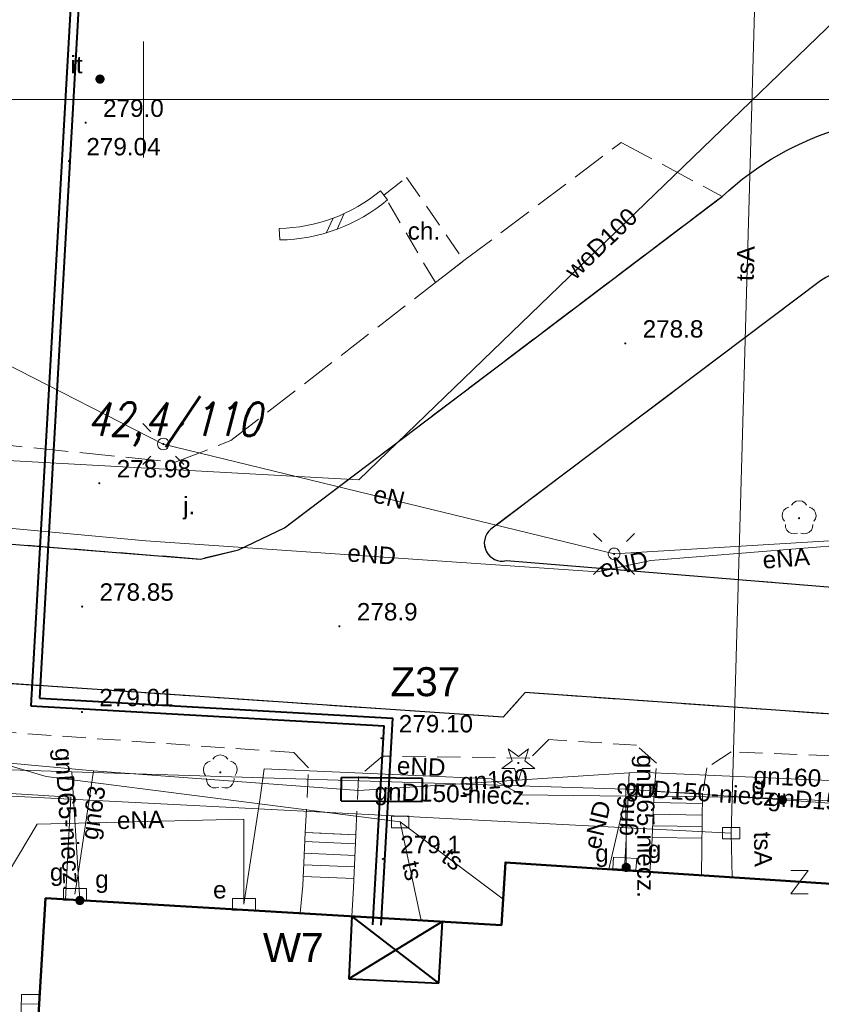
# Model space of a CAD drawing. Extents: x 0 to 6568752, y 0 to 5584302.
# Tile 26 of 57: x 6568545 to 6568579, y 5583961 to 5584003. Entities that reach past the tile are written whole.
import ezdxf
from ezdxf.enums import TextEntityAlignment as Align

# ---------------------------------------------------------------- set-up
doc = ezdxf.new("R2010")
doc.units = 0
doc.header["$PDSIZE"] = 0.75
for name, pattern in [('GAK', [3.5, 2, -0.7, 0.1, -0.7]), ('PRZER2-1', [1.5, 1, -0.5]), ('PRZER3-1', [2, 1.5, -0.5])]:
    doc.linetypes.add(name, pattern=pattern)
doc.layers.get('0').update_dxf_attribs({"linetype": 'CONTINUOUS'})
doc.layers.get('Defpoints').update_dxf_attribs({"linetype": 'CONTINUOUS'})
for name, color, linetype, lineweight in [('alarm', 51, 'CONTINUOUS', 50), ('EGBS', 7, 'CONTINUOUS', 18), ('EGBU', 7, 'CONTINUOUS', 50), ('GEPPHC', 7, 'CONTINUOUS', 18), ('OTDN', 7, 'CONTINUOUS', 18), ('OTKC', 7, 'CONTINUOUS', 18), ('OTKC_O', 7, 'CONTINUOUS', 18), ('OTKJ', 7, 'CONTINUOUS', 18), ('OTKJ_O', 7, 'CONTINUOUS', 18), ('OTKK', 7, 'CONTINUOUS', 25), ('OTRN', 7, 'CONTINUOUS', 13), ('OTRN_O', 7, 'CONTINUOUS', 13), ('OTRS', 7, 'CONTINUOUS', 13), ('OTRS_O', 7, 'CONTINUOUS', 13), ('OTZI', 7, 'CONTINUOUS', 18), ('OTZI_O', 7, 'CONTINUOUS', 18), ('ramka sekcji', 7, 'CONTINUOUS', 18), ('siec', 7, 'GAK', 70), ('SUEO', 7, 'CONTINUOUS', 18), ('SUPK', 7, 'CONTINUOUS', 18)]:
    doc.layers.add(name, color=color, linetype=linetype, lineweight=lineweight)
for name, color, linetype, lineweight, true_color in [('OTZG', 7, 'CONTINUOUS', 18, 0x008000), ('OTZL', 7, 'CONTINUOUS', 18, 0x008000), ('SUEP', 1, 'CONTINUOUS', 18, 0xff0000), ('SUEP_O', 1, 'CONTINUOUS', 18, 0xff0000), ('SUES', 1, 'CONTINUOUS', 18, 0xff0000), ('SUES_O', 1, 'CONTINUOUS', 18, 0xff0000), ('SUGP', 7, 'CONTINUOUS', 18, 0xbfbf00), ('SUGP_O', 7, 'CONTINUOUS', 18, 0xbfbf00), ('SUGS', 7, 'CONTINUOUS', 18, 0xbfbf00), ('SUGS_O', 7, 'CONTINUOUS', 18, 0xbfbf00), ('SUGU', 7, 'CONTINUOUS', 18, 0xbfbf00), ('SUGU_O', 7, 'CONTINUOUS', 18, 0xbfbf00), ('SUGW', 7, 'CONTINUOUS', 18, 0xbfbf00), ('SUGW_O', 7, 'CONTINUOUS', 18, 0xbfbf00), ('SUTP', 7, 'CONTINUOUS', 18, 0xff9100), ('SUTP_O', 7, 'CONTINUOUS', 18, 0xff9100), ('SUWP', 5, 'CONTINUOUS', 18, 0x0000ff), ('SUWP_O', 5, 'CONTINUOUS', 18, 0x0000ff)]:
    doc.layers.add(name, color=color, linetype=linetype, lineweight=lineweight, true_color=true_color)
doc.styles.add('Arial', font='arial.ttf')
doc.styles.add('GEO-INFO', font='arial.ttf')
doc.styles.add('UZBROJENIE', font='SIMPLEX.shx', dxfattribs={"width": 0.8, "oblique": 15.00003, "height": 0.9})
doc.dimstyles.get("Standard").update_dxf_attribs({"dimtxt": 0.18, "dimasz": 0.18, "dimexe": 0.18, "dimexo": 0.0625, "dimgap": 0.09, "dimtad": 0, "dimtih": 1, "dimtoh": 1, "dimdec": 4, "dimzin": 0, "dimdsep": 46, "dimtxsty": 'Standard', "dimcen": 0.09, "dimadec": 0, "dimazin": 0, "dimtfac": 1, "dimtdec": 4, "dimtofl": 0, "dimtmove": 0, "dimatfit": 3, "dimfxl": 0, "dimtolj": 1, "dimtzin": 0, "dimarcsym": 0})

# ---------------------------------------------------------------- blocks, each defined once
blk = doc.blocks.new('D_GSPRDL1')
blk.add_hatch(color=0).paths.add_polyline_path([(0, -0.045), (0.013906, -0.042798), (0.02645, -0.036406), (0.036406, -0.02645), (0.042798, -0.013906), (0.045, 0), (0.042798, 0.013906), (0.036406, 0.02645), (0.02645, 0.036406), (0.013906, 0.042798), (0, 0.045), (-0.013906, 0.042798), (-0.02645, 0.036406), (-0.036406, 0.02645), (-0.042798, 0.013906), (-0.045, 0), (-0.042798, -0.013906), (-0.036406, -0.02645), (-0.02645, -0.036406), (-0.013906, -0.042798)])
at = {"color": 0}
for points in [[(-0.635969, -0.134326), (-0.70458, -0.024001), (-0.731429, 0.103115), (-0.713292, 0.231763), (-0.652348, 0.346501), (-0.55591, 0.433559), (-0.435555, 0.482485)], [(-0.324277, 0.563333), (-0.240553, 0.662679), (-0.127956, 0.727494), (0, 0.75), (0.127956, 0.727494), (0.240553, 0.662679), (0.324277, 0.563333)], [(0.435555, 0.482485), (0.55591, 0.433559), (0.652348, 0.346501), (0.713292, 0.231763), (0.731429, 0.103115), (0.70458, -0.024001), (0.635969, -0.134326)], [(-0.068773, -0.646351), (-0.194901, -0.677512), (-0.324092, -0.663766), (-0.440839, -0.606763), (-0.531129, -0.513345), (-0.584125, -0.394725), (-0.593465, -0.265141)], [(0.593465, -0.265141), (0.584125, -0.394725), (0.531129, -0.513345), (0.440839, -0.606763), (0.324092, -0.663766), (0.194901, -0.677512), (0.068773, -0.646351)]]:
    blk.add_lwpolyline(points, dxfattribs=at)
blk = doc.blocks.new('D_GSPRDI1')
blk.add_hatch(color=0).paths.add_polyline_path([(0, -0.045), (0.013906, -0.042798), (0.02645, -0.036406), (0.036406, -0.02645), (0.042798, -0.013906), (0.045, 0), (0.042798, 0.013906), (0.036406, 0.02645), (0.02645, 0.036406), (0.013906, 0.042798), (0, 0.045), (-0.013906, 0.042798), (-0.02645, 0.036406), (-0.036406, 0.02645), (-0.042798, 0.013906), (-0.045, 0), (-0.042798, -0.013906), (-0.036406, -0.02645), (-0.02645, -0.036406), (-0.013906, -0.042798)])
at = {"color": 0}
blk.add_lwpolyline([(0.272471, 0.088531), (0.713338, -0.231778), (0.168396, -0.231778), (0, -0.750048), (-0.168396, -0.231778), (-0.713338, -0.231778), (-0.272471, 0.088531), (-0.440867, 0.606801), (0, 0.286493), (0.440867, 0.606801)], close=True, dxfattribs=at)
blk = doc.blocks.new('D_GSPWPN1')
blk.add_hatch(color=0).paths.add_polyline_path([(-0.045, 0), (-0.043467, -0.011647), (-0.038971, -0.0225), (-0.03182, -0.03182), (-0.0225, -0.038971), (-0.011647, -0.043467), (0, -0.045), (0.011647, -0.043467), (0.0225, -0.038971), (0.03182, -0.03182), (0.038971, -0.0225), (0.043467, -0.011647), (0.045, 0), (0.043467, 0.011647), (0.038971, 0.0225), (0.03182, 0.03182), (0.0225, 0.038971), (0.011647, 0.043467), (0, 0.045), (-0.011647, 0.043467), (-0.0225, 0.038971), (-0.03182, 0.03182), (-0.038971, 0.0225), (-0.043467, 0.011647)])
blk = doc.blocks.new('D_GSPWPS1')
blk.add_hatch(color=0).paths.add_polyline_path([(-0.045, 0), (-0.043467, -0.011647), (-0.038971, -0.0225), (-0.03182, -0.03182), (-0.0225, -0.038971), (-0.011647, -0.043467), (0, -0.045), (0.011647, -0.043467), (0.0225, -0.038971), (0.03182, -0.03182), (0.038971, -0.0225), (0.043467, -0.011647), (0.045, 0), (0.043467, 0.011647), (0.038971, 0.0225), (0.03182, 0.03182), (0.0225, 0.038971), (0.011647, 0.043467), (0, 0.045), (-0.011647, 0.043467), (-0.0225, 0.038971), (-0.03182, 0.03182), (-0.038971, 0.0225), (-0.043467, 0.011647)])
blk = doc.blocks.new('D_GSPTZI1')
blk.add_hatch(color=0).paths.add_polyline_path([(-0.2, 0), (-0.193185, -0.051764), (-0.173205, -0.1), (-0.141421, -0.141421), (-0.1, -0.173205), (-0.051764, -0.193185), (0, -0.2), (0.051764, -0.193185), (0.1, -0.173205), (0.141421, -0.141421), (0.173205, -0.1), (0.193185, -0.051764), (0.2, 0), (0.193185, 0.051764), (0.173205, 0.1), (0.141421, 0.141421), (0.1, 0.173205), (0.051764, 0.193185), (0, 0.2), (-0.051764, 0.193185), (-0.1, 0.173205), (-0.141421, 0.141421), (-0.173205, 0.1), (-0.193185, 0.051764)])
blk = doc.blocks.new('D_GUPIKP1_3')
at = {"color": 0}
blk.add_lwpolyline([(0.375, -0.25), (-0.375, -0.25), (-0.375, 0.25), (0.375, 0.25)], close=True, dxfattribs=at)
blk = doc.blocks.new('D_GUPESE1')
at = {"color": 0}
blk.add_lwpolyline([(-0.5, -0.25), (-0.5, 0.25), (0.5, 0.25), (0.5, -0.25)], close=True, dxfattribs=at)
blk = doc.blocks.new('D_GUPGSG1')
at = {"color": 0}
blk.add_lwpolyline([(-0.5, -0.25), (-0.5, 0.25), (0.5, 0.25), (0.5, -0.25)], close=True, dxfattribs=at)
blk = doc.blocks.new('D_GUPGZA1')
blk.add_hatch(color=0).paths.add_polyline_path([(-0.2, 0), (-0.193185, -0.051764), (-0.173205, -0.1), (-0.141421, -0.141421), (-0.1, -0.173205), (-0.051764, -0.193185), (0, -0.2), (0.051764, -0.193185), (0.1, -0.173205), (0.141421, -0.141421), (0.173205, -0.1), (0.193185, -0.051764), (0.2, 0), (0.193185, 0.051764), (0.173205, 0.1), (0.141421, 0.141421), (0.1, 0.173205), (0.051764, 0.193185), (0, 0.2), (-0.051764, 0.193185), (-0.1, 0.173205), (-0.141421, 0.141421), (-0.173205, 0.1), (-0.193185, 0.051764)])
blk = doc.blocks.new('D_GUPGUT1')
blk.add_hatch(color=0).paths.add_polyline_path([(-0.2, 0), (-0.193185, -0.051764), (-0.173205, -0.1), (-0.141421, -0.141421), (-0.1, -0.173205), (-0.051764, -0.193185), (0, -0.2), (0.051764, -0.193185), (0.1, -0.173205), (0.141421, -0.141421), (0.173205, -0.1), (0.193185, -0.051764), (0.2, 0), (0.193185, 0.051764), (0.173205, 0.1), (0.141421, 0.141421), (0.1, 0.173205), (0.051764, 0.193185), (0, 0.2), (-0.051764, 0.193185), (-0.1, 0.173205), (-0.141421, 0.141421), (-0.173205, 0.1), (-0.193185, 0.051764)])
blk = doc.blocks.new('D_GEPPHC1')
at = {"color": 0}
blk.add_lwpolyline([(-0.375, 0.5), (0.375, 0.5), (-0.375, -0.5), (0.375, -0.5)], dxfattribs=at)
blk = doc.blocks.new('D_ODTN_1')
at = {"color": 0}
for points in [[(-0.5, -0.25), (0, 0.25)], [(0, -0.25), (0.5, 0.25)]]:
    blk.add_lwpolyline(points, dxfattribs=at)
blk = doc.blocks.new('D_GSLDSO2')
at = {"color": 0}
blk.add_lwpolyline([(0, 0.25), (0, -0.25)], dxfattribs=at)
blk = doc.blocks.new('D_GUPELA2')
blk.add_hatch(color=0).paths.add_polyline_path([(-0.001087, 0.044987), (0.011881, 0.043403), (0.021281, 0.03965), (0.030065, 0.033482), (0.038133, 0.023893), (0.043117, 0.012881), (0.044986, 0.001113), (0.044323, -0.007777), (0.040557, -0.019497), (0.033417, -0.030138), (0.024849, -0.037517), (0.013788, -0.042836), (0.002013, -0.044955), (-0.00982, -0.043916), (-0.020466, -0.040077), (-0.029541, -0.033946), (-0.036867, -0.025804), (-0.04187, -0.01649), (-0.04461, -0.005909), (-0.044532, 0.006476), (-0.041285, 0.017903), (-0.034764, 0.028574), (-0.024479, 0.03776), (-0.013449, 0.042943)])
at = {"color": 0}
for points in [[(-0.883883, 0.883883), (-0.53033, 0.53033)], [(0.883883, 0.883883), (0.53033, 0.53033)], [(-0.883883, -0.883883), (-0.53033, -0.53033)], [(0.883883, -0.883883), (0.53033, -0.53033)]]:
    blk.add_lwpolyline(points, dxfattribs=at)
blk = doc.blocks.new('D_GUPELA1')
at = {"color": 0}
blk.add_lwpolyline([(0, 0.25), (0.064705, 0.241481), (0.125, 0.216506), (0.176777, 0.176777), (0.216506, 0.125), (0.241481, 0.064705), (0.25, 0), (0.241481, -0.064705), (0.216506, -0.125), (0.176777, -0.176777), (0.125, -0.216506), (0.064705, -0.241481), (0, -0.25), (-0.064705, -0.241481), (-0.125, -0.216506), (-0.176777, -0.176777), (-0.216506, -0.125), (-0.241481, -0.064705), (-0.25, 0), (-0.241481, 0.064705), (-0.216506, 0.125), (-0.176777, 0.176777), (-0.125, 0.216506), (-0.064705, 0.241481)], close=True, dxfattribs=at)
blk = doc.blocks.new('*D45')
at = {"layer": 'Defpoints', "color": 0, "lineweight": 40}
for p in [(6568647.5, 5584150), (6568650, 5584150), (0, 0)]:
    blk.add_point(p, dxfattribs=at)
at = {"layer": 'ramka sekcji', "color": 0, "lineweight": -2}
blk.add_line((6568649.938, 5584150), (6568647.5, 5584150), dxfattribs=at)
at = {"layer": 'ramka sekcji', "color": 0, "insert": (6568644.106, 5584150), "char_height": 0.75, "attachment_point": 5, "style": 'GEO-INFO'}
blk.add_mtext('\\A1;5584150.0000', dxfattribs=at)
blk = doc.blocks.new('*D46')
at = {"layer": 'Defpoints', "color": 0, "lineweight": 40}
for p in [(6568650, 5584152.5), (6568650, 5584150), (0, 0)]:
    blk.add_point(p, dxfattribs=at)
at = {"layer": 'ramka sekcji', "color": 0, "lineweight": -2}
blk.add_line((6568650, 5584150.062), (6568650, 5584152.5), dxfattribs=at)
at = {"layer": 'ramka sekcji', "color": 0, "insert": (6568650, 5584155.896), "char_height": 0.75, "attachment_point": 5, "rotation": 90, "style": 'GEO-INFO'}
blk.add_mtext('\\A1;6568650.0000', dxfattribs=at)

msp = doc.modelspace()

# ---------------------------------------------------------------- linework, layer by layer
at = {"layer": 'EGBS', "color": 0, "linetype": 'Continuous', "lineweight": 18, "elevation": 10.18}
for points in [[(6568572.03, 5583970.15), (6568574.12, 5583970.06), (6568574.08, 5583967.71), (6568574.06863, 5583966.53706), (6568571.83905, 5583966.68281), (6568571.92, 5583967.84)], [(6568559.16, 5583968.28), (6568556.97, 5583968.39), (6568556.87, 5583966.09), (6568556.75822, 5583964.90199), (6568558.97909, 5583964.77102), (6568559.06, 5583965.99)], [(6568545.51892, 5583961.38866), (6568544.74, 5583961.39), (6568544.71, 5583960.1), (6568545.43808, 5583960.04889)]]:
    msp.add_lwpolyline(points, close=True, dxfattribs=at)
for points in [[(6568574.11276, 5583969.63489), (6568572.00718, 5583969.67073)], [(6568574.10425, 5583969.13496), (6568571.98338, 5583969.17106)], [(6568574.09575, 5583968.63504), (6568571.95959, 5583968.6714)], [(6568574.08724, 5583968.13511), (6568571.9358, 5583968.17173)], [(6568556.95258, 5583967.98929), (6568559.14315, 5583967.89405)], [(6568556.93086, 5583967.48976), (6568559.12133, 5583967.39453)], [(6568556.90914, 5583966.99024), (6568559.09952, 5583966.895)], [(6568556.88742, 5583966.49071), (6568559.07771, 5583966.39548)], [(6568544.73081, 5583960.99493), (6568545.49409, 5583960.97718)]]:
    msp.add_lwpolyline(points, dxfattribs=at)
at = {"layer": 'EGBU', "color": 0, "linetype": 'Continuous', "lineweight": 50, "elevation": 10.18}
msp.add_lwpolyline([(6568545.09, 5583954.28), (6568545.77, 5583965.55), (6568565.44, 5583964.39), (6568565.61, 5583967.09), (6568582.7404, 5583965.97019), (6568581.98601, 5583954.66959), (6568564.8, 5583955.73), (6568564.58, 5583952.93)], close=True, dxfattribs=at)
at = {"layer": 'OTDN', "color": 0, "linetype": 'Continuous', "lineweight": 18, "elevation": 10.18}
for points in [[(6568555.84662, 5583994.43964, 0.17296196), (6568560.21662, 5583996.06742)], [(6568555.87338, 5583993.94036, 0.17190357), (6568560.52338, 5583995.67258)]]:
    msp.add_lwpolyline(points, format="xyb", dxfattribs=at)
at = {"layer": 'OTKC', "color": 0, "linetype": 'PRZER2-1', "lineweight": 18, "elevation": 10.18}
msp.add_lwpolyline([(6568562.59, 5583992.1), (6568560.37, 5583995.87), (6568561.35, 5583996.64), (6568563.82, 5583993.05)], close=True, dxfattribs=at)
msp.add_lwpolyline([(6568539.74, 5583975.11), (6568565.52, 5583973.36), (6568566.46, 5583974.42), (6568582.79, 5583973.27, 0.15614817)], format="xyb", dxfattribs=at)
msp.add_lwpolyline([(6568582.7, 5583971.58), (6568575.35, 5583971.86), (6568574.3, 5583971.17), (6568574.12, 5583970.06), (6568572.03, 5583970.15), (6568572.13, 5583971.37), (6568571.26, 5583972.15), (6568567.49, 5583972.39), (6568566.67, 5583971.59), (6568560.31, 5583971.68), (6568559.27, 5583970.8), (6568559.16, 5583968.28), (6568556.97, 5583968.39), (6568557.12, 5583971.17), (6568556.48, 5583971.83), (6568538.37, 5583973.11)], dxfattribs=at)
at = {"layer": 'OTKJ', "color": 0, "linetype": 'PRZER3-1', "lineweight": 18, "elevation": 10.18}
msp.add_lwpolyline([(6568532.48, 5584011.91), (6568531.66, 5584000.1), (6568531.44, 5583997.75), (6568531.1, 5583992.81), (6568531, 5583990.93), (6568530.88, 5583989.12), (6568529.32, 5583987.65), (6568528.98, 5583984.6), (6568529.21, 5583983.55), (6568529.66, 5583982.77), (6568530.51, 5583982.19), (6568531.53, 5583981.88), (6568532.87, 5583981.73), (6568552.45, 5583980.18), (6568554.09, 5583980.58), (6568556.08, 5583981.52), (6568574.96, 5583995.82, -0.11542334), (6568580.2, 5583998.8, -0.08151273)], format="xyb", dxfattribs=at)
for points in [[(6568535.31, 5583985.99), (6568551.36, 5583984.35), (6568553.77, 5583985.29), (6568562.59, 5583992.1), (6568563.82, 5583993.05), (6568570.61, 5583998.15), (6568574.96, 5583995.82), (6568556.08, 5583981.52), (6568554.09, 5583980.58), (6568552.45, 5583980.18), (6568532.87, 5583981.73)], [(6568582.79, 5583973.27), (6568566.46, 5583974.42), (6568565.52, 5583973.36), (6568539.74, 5583975.11), (6568538.95, 5583976.58), (6568532.22, 5583977.15), (6568531.33, 5583977.16), (6568530.58, 5583977.07), (6568529.81, 5583976.83), (6568529.05, 5583976.36), (6568528.49, 5583975.64), (6568528.27, 5583974.77), (6568527.46, 5583964.52), (6568527.66, 5583963.33), (6568528.18, 5583962.38), (6568528.9, 5583961.72), (6568529.24, 5583961.49), (6568529, 5583955.4)]]:
    msp.add_lwpolyline(points, dxfattribs=at)
msp.add_lwpolyline([(6568564.98, 5583981.46, 0.79386619), (6568565.65, 5583980.11), (6568583.21, 5583978.68, 0.15679867), (6568587.14, 5583979.49, 0.20186797), (6568590.41, 5583984.31, 0.6545375), (6568579.2, 5583992.18)], format="xyb", close=True, dxfattribs=at)
at = {"layer": 'OTKK', "color": 0, "linetype": 'Continuous', "lineweight": 25, "elevation": 10.18}
msp.add_lwpolyline([(6568532.48, 5584011.91), (6568531.66, 5584000.1), (6568531.44, 5583997.75), (6568531.1, 5583992.81), (6568531, 5583990.93), (6568530.88, 5583989.12), (6568529.32, 5583987.65), (6568528.98, 5583984.6), (6568529.21, 5583983.55), (6568529.66, 5583982.77), (6568530.51, 5583982.19), (6568531.53, 5583981.88), (6568532.87, 5583981.73), (6568552.45, 5583980.18), (6568554.09, 5583980.58), (6568556.08, 5583981.52), (6568574.96, 5583995.82, -0.11542334), (6568580.2, 5583998.8, -0.08151273)], format="xyb", dxfattribs=at)
msp.add_lwpolyline([(6568564.98, 5583981.46, 0.79386619), (6568565.65, 5583980.11), (6568583.21, 5583978.68, 0.15679867), (6568587.14, 5583979.49, 0.20186797), (6568590.41, 5583984.31, 0.6545375), (6568579.2, 5583992.18)], format="xyb", close=True, dxfattribs=at)
msp.add_lwpolyline([(6568582.79, 5583973.27), (6568566.46, 5583974.42), (6568565.52, 5583973.36), (6568539.74, 5583975.11), (6568538.95, 5583976.58), (6568532.22, 5583977.15), (6568531.33, 5583977.16), (6568530.58, 5583977.07), (6568529.81, 5583976.83), (6568529.05, 5583976.36), (6568528.49, 5583975.64), (6568528.27, 5583974.77), (6568527.46, 5583964.52), (6568527.66, 5583963.33), (6568528.18, 5583962.38), (6568528.9, 5583961.72), (6568529.24, 5583961.49), (6568529.76, 5583961.31), (6568530.77, 5583961.11), (6568538.96, 5583960.48)], dxfattribs=at)
at = {"layer": 'ramka sekcji', "color": 0}
for p, q in [((6568550, 5584000), (6568550, 5584002.5)), ((6568676.7409, 5584000), (6568400, 5584000)), ((6568550, 5584000), (6568547.5, 5584000)), ((6568550, 5584000), (6568550, 5583997.5)), ((6568550, 5584000), (6568552.5, 5584000))]:
    msp.add_line(p, q, dxfattribs=at)
at = {"layer": 'siec', "linetype": 'ByBlock', "lineweight": 40}
for p, q in [((6568548.20269, 5584021.73291), (6568545.51078, 5583974.17246)), ((6568547.83264, 5584021.4074), (6568545.14073, 5583973.84695)), ((6568545.51078, 5583974.17246), (6568560.75221, 5583973.3098)), ((6568545.14073, 5583973.84695), (6568560.38216, 5583972.98429)), ((6568560.24698, 5583964.3834), (6568560.75221, 5583973.3098)), ((6568559.89647, 5583964.40324), (6568560.38216, 5583972.98429)), ((6568558.97909, 5583964.77102), (6568558.84933, 5583962.068)), ((6568562.74127, 5583961.88117), (6568558.97909, 5583964.77102)), ((6568562.89807, 5583964.53991), (6568558.84933, 5583962.068)), ((6568562.74127, 5583961.88117), (6568562.89807, 5583964.53991)), ((6568558.84933, 5583962.068), (6568562.74127, 5583961.88117))]:
    msp.add_line(p, q, dxfattribs=at)
at = {"layer": 'siec', "color": 1, "linetype": 'ByBlock', "lineweight": 40}
for p, q in [((6568558.53096, 5583969.74888, 10.14), (6568558.54, 5583970.75049, 10.14)), ((6568562.03986, 5583970.7189, 10.14), (6568558.54, 5583970.75049, 10.14)), ((6568562.03082, 5583969.71729, 10.14), (6568562.03986, 5583970.7189, 10.14)), ((6568558.53096, 5583969.74888, 10.14), (6568562.03082, 5583969.71729, 10.14))]:
    msp.add_line(p, q, dxfattribs=at)
at = {"layer": 'SUEP', "color": 0, "linetype": 'Continuous', "lineweight": 18, "elevation": 10.14}
for points in [[(6568536.64, 5583989.93), (6568543.98, 5583988.64), (6568550.85, 5583985.14), (6568570.3, 5583980.4), (6568588.64, 5583981.51), (6568580.17, 5583991.92)], [(6568532.4686, 5583989.49906), (6568530.97261, 5583987.91986), (6568530.42349, 5583983.42643), (6568531.2818, 5583982.70943), (6568550.09461, 5583980.97071), (6568569.58345, 5583979.62172), (6568571.88718, 5583980.12145)], [(6568571.88718, 5583980.12145), (6568580.44892, 5583980.81182), (6568586.82007, 5583981.8169)], [(6568591.84922, 5583969.21782), (6568575.98316, 5583969.90643), (6568570.81136, 5583969.94369), (6568566.31514, 5583970.00686), (6568565.00212, 5583970.69899), (6568555.1968, 5583971.13268), (6568555.03505, 5583969.8715), (6568554.33, 5583965.29)], [(6568570.81136, 5583969.94369), (6568570.07774, 5583966.79795)], [(6568554.33, 5583965.29), (6568554.32982, 5583968.95434), (6568545.41193, 5583968.73941), (6568543.74753, 5583965.96775), (6568543.56, 5583962.91)]]:
    msp.add_lwpolyline(points, dxfattribs=at)
at = {"layer": 'SUGP', "linetype": 'Continuous', "lineweight": 18, "elevation": 10.14}
for points in [[(6568602.39468, 5584009.15947), (6568602.19592, 5584004.63958), (6568600.41988, 5583984.84924), (6568599.64462, 5583977.80473), (6568583.04064, 5583969.40812), (6568577.55835, 5583969.78749), (6568570.80786, 5583970.25352), (6568546.90448, 5583971.0015), (6568531.38191, 5583971.50148), (6568522.94, 5583973.07), (6568520.02153, 5583972.78616), (6568522.94278, 5583992.41225), (6568523.67456, 5584007.01875), (6568524.53384, 5584030.89757), (6568524.62, 5584031.05), (6568524.24, 5584031.08), (6568523.37, 5584031.2)], [(6568521.06, 5583972.71), (6568544.23, 5583971.37), (6568547.84, 5583971.04)], [(6568570.95, 5583970.96), (6568571.34, 5583970.99), (6568584.21, 5583970.42), (6568586.72, 5583970.53), (6568589.45, 5583971.5)], [(6568546.90448, 5583971.0015), (6568547.25, 5583965.45)], [(6568547.84, 5583971.04), (6568547.16, 5583966.51)], [(6568547.84, 5583971.04), (6568559.29, 5583970.19), (6568570.95, 5583970.96)], [(6568570.95, 5583970.96), (6568570.8, 5583967.84)], [(6568570.80786, 5583970.25352), (6568570.82, 5583966.88)], [(6568570.8, 5583967.84), (6568570.76, 5583967.04)], [(6568547.16, 5583966.51), (6568547.04, 5583965.72)]]:
    msp.add_lwpolyline(points, dxfattribs=at)
at = {"layer": 'SUTP', "color": 0, "linetype": 'Continuous', "lineweight": 18, "elevation": 10.14}
for points in [[(6568561.0718, 5583968.83921), (6568545.79635, 5583970.80353), (6568522.90668, 5583977.55011), (6568522.71509, 5584000.16941), (6568522.49483, 5584020.20214)], [(6568576.74575, 5584017.49696), (6568575.34911, 5583968.35514), (6568516.6359, 5583971.36883)], [(6568561.0718, 5583968.83921), (6568561.97818, 5583964.59415)], [(6568561.0718, 5583968.83921), (6568565.51, 5583965.50169)], [(6568575.34911, 5583968.35514), (6568575.38781, 5583966.45083)]]:
    msp.add_lwpolyline(points, dxfattribs=at)
at = {"layer": 'SUWP', "color": 0, "linetype": 'Continuous', "lineweight": 18, "elevation": 10.14}
for points in [[(6568533.83236, 5583975.62074), (6568533.16408, 5583985.03832), (6568559.28195, 5583983.59964), (6568580.30141, 5584003.86768)], [(6568533.63336, 5583970.7138), (6568546.86833, 5583969.91311), (6568546.63226, 5583965.49915)]]:
    msp.add_lwpolyline(points, dxfattribs=at)

# ---------------------------------------------------------------- block references
at = {"layer": 'GEPPHC', "color": 0, "linetype": 'Continuous', "lineweight": 18}
msp.add_blockref('D_GEPPHC1', (6568578.3005, 5583966.23805, 10.24), dxfattribs=at)
at = {"layer": 'OTDN', "color": 0, "linetype": 'Continuous', "lineweight": 18}
for name, p, rotation in [('D_GSLDSO2', (6568560.37, 5583995.87, 10.18), 37.84486596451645), ('D_ODTN_1', (6568558.25983, 5583994.6412, 10.18), 200.4306412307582), ('D_ODTN_1', (6568558.25983, 5583994.6412, 10.18), 200.4306412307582), ('D_GSLDSO2', (6568555.86, 5583994.19, 10.18), 3.068224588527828)]:
    msp.add_blockref(name, p, dxfattribs=dict(at, rotation=rotation))
at = {"layer": 'OTRN', "color": 0, "linetype": 'Continuous', "lineweight": 13}
for p in [(6568547.5, 5583999, 10.08), (6568570.78, 5583989.48, 10.08), (6568558.45, 5583977.28, 10.08), (6568560.32, 5583967.24, 10.08)]:
    msp.add_blockref('D_GSPWPN1', p, dxfattribs=at)
at = {"layer": 'OTRS', "color": 0, "linetype": 'Continuous', "lineweight": 13}
for p in [(6568546.78, 5583997.34, 10.08), (6568548.09, 5583983.45, 10.08), (6568547.35, 5583978.13, 10.08), (6568547.34, 5583973.58, 10.08), (6568560.26, 5583972.45, 10.08)]:
    msp.add_blockref('D_GSPWPS1', p, dxfattribs=at)
at = {"layer": 'OTZG', "color": 0, "linetype": 'Continuous', "lineweight": 18}
msp.add_blockref('D_GSPRDI1', (6568566.17, 5583971.38, 10.12), dxfattribs=at)
at = {"layer": 'OTZI', "color": 0, "linetype": 'Continuous', "lineweight": 18}
msp.add_blockref('D_GSPTZI1', (6568548.12, 5584000.88, 10.12), dxfattribs=at)
at = {"layer": 'OTZL', "color": 0, "linetype": 'Continuous', "lineweight": 18}
for p in [(6568578.28, 5583981.94, 10.12), (6568553.31, 5583970.98, 10.12)]:
    msp.add_blockref('D_GSPRDL1', p, dxfattribs=at)
at = {"layer": 'SUEO', "color": 0, "linetype": 'Continuous', "lineweight": 18}
for name, p in [('D_GUPELA2', (6568550.85, 5583985.14, 10.15)), ('D_GUPELA1', (6568550.85, 5583985.14, 10.16)), ('D_GUPELA2', (6568570.3, 5583980.4, 10.15)), ('D_GUPELA1', (6568570.3, 5583980.4, 10.16))]:
    msp.add_blockref(name, p, dxfattribs=at)
at = {"layer": 'SUES', "color": 0, "linetype": 'Continuous', "lineweight": 18}
msp.add_blockref('D_GUPESE1', (6568554.33, 5583965.29, 10.16), dxfattribs=at)
at = {"layer": 'SUGS', "color": 0, "linetype": 'Continuous', "lineweight": 18, "rotation": 356.193772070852}
msp.add_blockref('D_GUPGSG1', (6568570.76, 5583967.04, 10.16), dxfattribs=at)
at = {"layer": 'SUGS', "color": 0, "linetype": 'Continuous', "lineweight": 18}
msp.add_blockref('D_GUPGSG1', (6568547.04, 5583965.72, 10.16), dxfattribs=at)
at = {"layer": 'SUGU', "linetype": 'Continuous', "lineweight": 18}
msp.add_blockref('D_GUPGUT1', (6568577.55835, 5583969.78749, 10.16), dxfattribs=at)
at = {"layer": 'SUGW', "linetype": 'Continuous', "lineweight": 18}
for p in [(6568570.82, 5583966.88, 10.16), (6568547.25, 5583965.45, 10.16)]:
    msp.add_blockref('D_GUPGZA1', p, dxfattribs=at)
at = {"layer": 'SUPK', "color": 0, "linetype": 'Continuous', "lineweight": 18}
for p in [(6568561.0718, 5583968.83921, 10.16), (6568575.34911, 5583968.35514, 10.16)]:
    msp.add_blockref('D_GUPIKP1_3', p, dxfattribs=at)

# ---------------------------------------------------------------- texts
at = {"layer": 'alarm', "color": 0, "lineweight": 30, "style": 'UZBROJENIE', "oblique": 15.00003, "width": 0.8}
msp.add_text('42,4/110', height=1.44, dxfattribs=at).set_placement((6568547.54086, 5583985.48568))
at = {"layer": 'alarm', "color": 0, "linetype": 'Continuous', "lineweight": 30, "style": 'GEO-INFO'}
for s, p in [('Z37', (6568562.1579, 5583974.8884, 0.62)), ('W7', (6568556.45579, 5583963.42146, 0.62))]:
    msp.add_text(s, height=1.25, dxfattribs=at).set_placement(p, align=Align.MIDDLE)
at = {"layer": 'OTKC_O', "color": 0, "linetype": 'Continuous', "lineweight": 0, "style": 'Arial'}
msp.add_text('ch.', height=0.75, dxfattribs=at).set_placement((6568562.095, 5583993.95542, 10.8), align=Align.CENTER)
at = {"layer": 'OTKJ_O', "color": 0, "linetype": 'Continuous', "lineweight": 0, "style": 'Arial'}
msp.add_text('j.', height=0.75, dxfattribs=at).set_placement((6568551.97, 5583982.10948, 10.8), align=Align.CENTER)
at = {"layer": 'OTRN_O', "color": 0, "linetype": 'Continuous', "lineweight": 0, "style": 'Arial'}
for s, p in [('279.0', (6568548.25, 5583999.25, 10.8)), ('278.8', (6568571.53, 5583989.73, 10.8)), ('278.9', (6568559.2, 5583977.53, 10.8)), ('279.1', (6568561.07, 5583967.49, 10.8))]:
    msp.add_text(s, height=0.75, dxfattribs=at).set_placement(p)
at = {"layer": 'OTRS_O', "color": 0, "linetype": 'Continuous', "lineweight": 0, "style": 'Arial'}
for s, p in [('279.04', (6568547.53, 5583997.59, 10.8)), ('278.98', (6568548.84, 5583983.7, 10.8)), ('278.85', (6568548.1, 5583978.38, 10.8)), ('279.01', (6568548.09, 5583973.83, 10.8)), ('279.10', (6568561.01, 5583972.7, 10.8))]:
    msp.add_text(s, height=0.75, dxfattribs=at).set_placement(p)
at = {"layer": 'OTZI_O', "color": 0, "linetype": 'Continuous', "lineweight": 0, "style": 'Arial'}
msp.add_text('it', height=0.75, dxfattribs=at).set_placement((6568547.37, 5584001.13, 10.8), align=Align.RIGHT)
at = {"layer": 'SUEP_O', "color": 0, "linetype": 'Continuous', "lineweight": 0, "style": 'Arial'}
for s, rotation, p in [('eN', 346.30389, (6568560.50551, 5583982.48487, 10.8)), ('eND', 356.040405, (6568559.81876, 5583980.00344, 10.8)), ('eND', 12.238951, (6568570.79753, 5583979.58478, 10.8)), ('eNA', 4.610067, (6568577.75135, 5583979.83975, 10.8)), ('eND', 357.467473, (6568561.96227, 5583970.85598, 10.8)), ('eNA', 1.38059, (6568549.87794, 5583968.55348, 10.8)), ('eND', 76.872676, (6568569.93151, 5583968.62943, 10.8))]:
    msp.add_text(s, height=0.75, rotation=rotation, dxfattribs=at).set_placement(p, align=Align.CENTER)
at = {"layer": 'SUES_O', "color": 0, "linetype": 'Continuous', "lineweight": 0, "style": 'Arial'}
msp.add_text('e', height=0.75, dxfattribs=at).set_placement((6568553.58, 5583965.54, 10.8), align=Align.RIGHT)
at = {"layer": 'SUGP_O', "linetype": 'Continuous', "lineweight": 0, "style": 'Arial'}
for s, rotation, p in [('gnD65-niecz.', 273.561408, (6568546.36796, 5583968.93145, 10.8)), ('gnD65-niecz.', 270.206228, (6568571.29268, 5583968.65092, 10.8)), ('gn160', 3.778177, (6568565.13934, 5583970.28216, 10.8)), ('gn160', 357.464082, (6568577.76201, 5583970.41181, 10.8)), ('gnD150-niecz.', 356.050755, (6568574.16289, 5583969.72772, 10.8)), ('gn63', 81.463055, (6568548.18947, 5583969.18131, 10.8)), ('gnD150-niecz.', 358.207687, (6568563.33003, 5583969.68168, 10.8)), ('gn63', 87.247515, (6568571.16814, 5583969.38591, 10.8)), ('gnD150-niecz.', 356.041479, (6568580.27924, 5583969.30502, 10.8))]:
    msp.add_text(s, height=0.75, rotation=rotation, dxfattribs=at).set_placement(p, align=Align.CENTER)
at = {"layer": 'SUGS_O', "color": 0, "linetype": 'Continuous', "lineweight": 0, "style": 'Arial'}
for p in [(6568570.06568, 5583967.11838, 10.8), (6568546.54163, 5583966.29865, 10.8)]:
    msp.add_text('g', height=0.75, dxfattribs=at).set_placement(p, align=Align.RIGHT)
at = {"layer": 'SUGU_O', "linetype": 'Continuous', "lineweight": 0, "style": 'Arial'}
msp.add_text('g', height=0.75, dxfattribs=at).set_placement((6568576.80835, 5583970.03749, 10.8), align=Align.RIGHT)
at = {"layer": 'SUGW_O', "linetype": 'Continuous', "lineweight": 0, "style": 'Arial'}
for p in [(6568572.33588, 5583967.28484, 10.8), (6568548.4955, 5583965.99594, 10.8)]:
    msp.add_text('g', height=0.75, dxfattribs=at).set_placement(p, align=Align.RIGHT)
at = {"layer": 'SUTP_O', "color": 0, "linetype": 'Continuous', "lineweight": 0, "style": 'Arial'}
for s, rotation, p in [('tsA', 88.372065, (6568576.34079, 5583992.91771, 10.8)), ('tsA', 271.364738, (6568576.34748, 5583967.65359, 10.8)), ('ts', 323.056893, (6568563.11451, 5583966.93589, 10.8)), ('ts', 282.052495, (6568561.23798, 5583966.6554, 10.8))]:
    msp.add_text(s, height=0.75, rotation=rotation, dxfattribs=at).set_placement(p, align=Align.CENTER)
at = {"layer": 'SUWP_O', "color": 0, "linetype": 'Continuous', "lineweight": 0, "style": 'Arial'}
msp.add_text('woD100', height=0.75, rotation=43.957339, dxfattribs=at).set_placement((6568569.99539, 5583993.5224, 10.8), align=Align.CENTER)

# ---------------------------------------------------------------- dimensions: what is measured, and where the dimension line sits
at = {"layer": 'ramka sekcji', "color": 0}
for offset, dtype, picture, middle in [((0, 2.5), 1, '*D46', (6568649.9999999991, 5584155.8956787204)), ((-2.5, 0), 0, '*D45', (6568644.1063676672, 5584150))]:
    dim = msp.add_ordinate_dim(feature_location=(6568650, 5584150), offset=offset, dtype=dtype, origin=(0, 0), dimstyle='Standard', override={"dimtxt": 0.75, "dimtxsty": 'GEO-INFO'}, dxfattribs=at)
    dim.commit()
    dim.dimension.update_dxf_attribs({"geometry": picture, "text_midpoint": middle})

doc.saveas('drawing.dxf')
